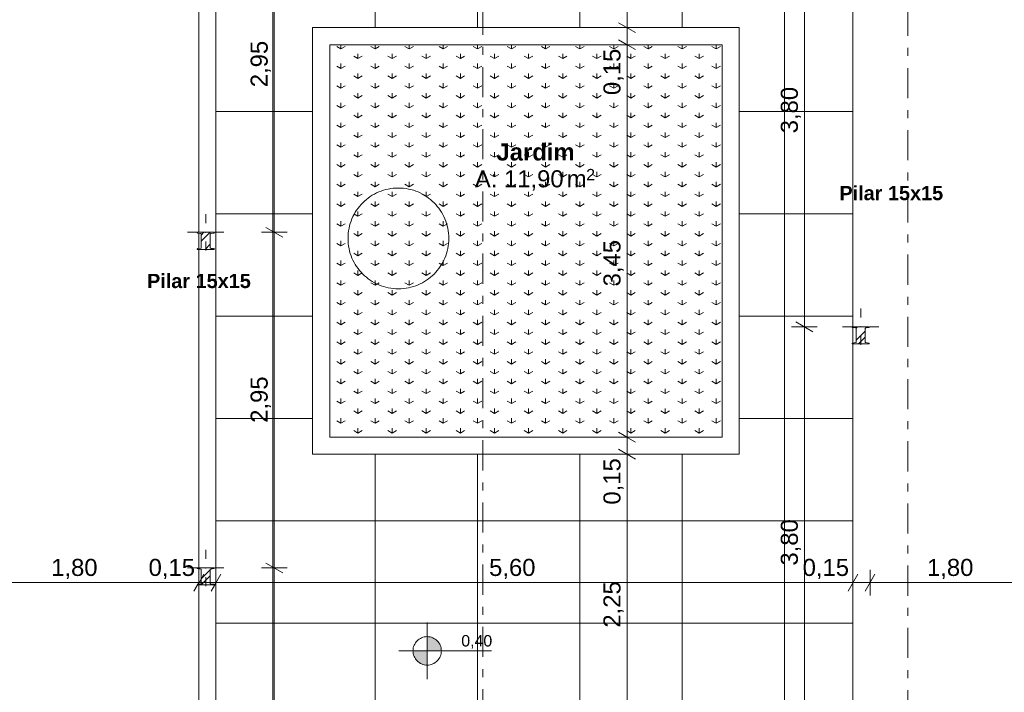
# Model space of a CAD drawing. Header units: millimetres. Extents: x -589 to 841, y -447 to 987.
# Tile 6 of 25: x 243 to 416, y 226 to 344. Entities that reach past the tile are written whole.
import ezdxf
from ezdxf.xclip import XClip

# ---------------------------------------------------------------- set-up
doc = ezdxf.new("R2010")
doc.units = ezdxf.units.MM
doc.header["$MEASUREMENT"] = 0
doc.header["$XCLIPFRAME"] = 0
doc.linetypes.add('Tracejado Duplo', pattern=[10.936111, 5.291667, -2.116667, 1.411111, -2.116667])
doc.linetypes.add('Wipeout_Contour', pattern=[1000, 0, -1000])
for name, color, linetype in [('Anotação - Geral.2D', 7, 'Continuous'), ('Cotas - Geral.2D', 7, 'Continuous'), ('Interior - Mobiliário .ARQ', 7, 'Continuous'), ('Laje.ARQ', 7, 'Continuous'), ('Marcador - Cortes e Elevações.2D', 7, 'Continuous'), ('Parede.ARQ', 7, 'Continuous'), ('Pilar.ARQ', 7, 'Continuous'), ('Zonas.ARQ', 7, 'Continuous')]:
    doc.layers.add(name, color=color, linetype=linetype)
doc.styles.add('GENERATED_STYLE_1', font='txt')
doc.styles.add('GENERATED_STYLE_2', font='txt')
pattern_1 = [(45, (-612.9804, 435.6334), (-1.5909903, 1.5909903), []), (45, (-613.5108, 436.1638), (-1.5909903, 1.5909903), [])]

# ---------------------------------------------------------------- blocks, each defined once
blk = doc.blocks.new('Desenho_1_1', base_point=(-612.98, 435.63))
at = {"layer": 'Cotas - Geral.2D', "linetype": 'Continuous', "lineweight": 0}
for points in [[(314.19, 232.8), (316.69, 232.8), (316.5, 233.75), (315.96, 234.57), (315.15, 235.11), (314.19, 235.3)], [(314.19, 232.8), (311.69, 232.8), (311.88, 231.84), (312.42, 231.03), (313.24, 230.49), (314.19, 230.3)]]:
    blk.add_hatch(color=7, dxfattribs=at).paths.add_polyline_path(points)
at = {"layer": 'Laje.ARQ', "linetype": 'Continuous', "lineweight": 0}
h = blk.add_hatch(dxfattribs=at)
h.set_pattern_fill('Grelha_90x90_0001', color=83, style=0, pattern_type=2)
h.set_pattern_definition([(0, (-612.98, 435.633), (0, 18), []), (90, (-612.98, 435.633), (-18, 0), [])])
h.paths.add_polyline_path([(277.05, 363.88), (277.05, 110.36), (297.05, 110.36), (366.05, 110.36), (389.07, 110.36), (389.07, 219.36), (389.07, 270.36), (389.07, 339.36), (389.07, 363.88)])
h.paths.add_polyline_path([(297.05, 339.36), (366.05, 339.36), (366.05, 270.36), (297.05, 270.36)], flags=0)
h.paths.add_polyline_path([(366.05, 147.36), (297.05, 147.36), (297.05, 219.36), (366.05, 219.36)], flags=0)
h = blk.add_hatch(dxfattribs=at)
h.set_pattern_fill('Relva_0001', color=83, style=0, pattern_type=2)
h.set_pattern_definition([(90, (-612.9804, 435.6334), (-6, 0), [0.866025, -2.598076]), (90, (-609.9804, 437.3655), (-6, 0), [0.866025, -2.598076]), (30, (-612.9804, 435.6334), (-3, 5.196152), [0.866025, -2.598076]), (30, (-612.9804, 439.0975), (-3, 5.196152), [0.866025, -2.598076]), (150, (-612.9804, 435.6334), (3, 5.196152), [0.866025, -2.598076]), (150, (-612.9804, 439.0975), (3, 5.196152), [0.866025, -2.598076])])
h.paths.add_polyline_path([(297.05, 270.36), (366.05, 270.36), (366.05, 339.36), (297.05, 339.36)])
at = {"layer": 'Cotas - Geral.2D', "color": 7, "linetype": 'Continuous', "lineweight": 0}
for p, q in [((287.3, 306.38), (287.3, 365.38)), ((380.53, 289.78), (380.53, 365.78)), ((285.8, 307.24), (288.8, 305.51)), ((289.55, 306.38), (285.05, 306.38)), ((287.3, 247.38), (287.3, 306.38)), ((382.78, 289.78), (378.28, 289.78)), ((379.03, 290.64), (382.03, 288.91)), ((380.53, 213.78), (380.53, 289.78)), ((285.8, 248.24), (288.8, 246.51)), ((289.55, 247.38), (285.05, 247.38)), ((287.3, 188.38), (287.3, 247.38)), ((389.94, 246.31), (388.21, 243.31)), ((389.07, 242.56), (389.07, 247.06)), ((392.94, 246.31), (391.21, 243.31)), ((392.07, 242.56), (392.07, 247.06)), ((389.07, 244.81), (392.07, 244.81)), ((392.07, 244.81), (428.07, 244.81)), ((314.19, 227.8), (314.19, 237.8)), ((309.19, 232.8), (325.51, 232.8))]:
    blk.add_line(p, q, dxfattribs=at)
blk.add_circle((314.19, 232.8), 2.5, dxfattribs=at)
at = {"layer": 'Interior - Mobiliário .ARQ', "color": 7, "linetype": 'Continuous', "lineweight": 0}
for start, end in [(0, 180), (180, 0)]:
    blk.add_arc((309.13, 305.31), 8.86, start, end, dxfattribs=at)
at = {"layer": 'Laje.ARQ', "color": 83, "linetype": 'Continuous', "lineweight": 0, "flags": 128}
blk.add_lwpolyline([(58.04, 796.4), (58.04, 83.48), (58.04, 51.62), (277.04, 51.62), (277.04, 135.62), (277.04, 363.88), (389.06, 363.88), (389.06, 196.46), (428.07, 196.46), (428.07, 381.4), (428.07, 687.4)], dxfattribs=at)
for points in [[(277.05, 363.88), (277.05, 110.36), (297.05, 110.36), (366.05, 110.36), (389.07, 110.36), (389.07, 219.36), (389.07, 270.36), (389.07, 339.36), (389.07, 363.88)], [(297.05, 339.36), (366.05, 339.36), (366.05, 270.36), (297.05, 270.36)], [(297.05, 270.36), (366.05, 270.36), (366.05, 339.36), (297.05, 339.36)]]:
    blk.add_lwpolyline(points, close=True, dxfattribs=at)
at = {"layer": 'Marcador - Cortes e Elevações.2D', "color": 7, "linetype": 'Tracejado Duplo', "lineweight": 0}
blk.add_line((398.7, 34.7), (398.7, 363.76), dxfattribs=at)
at = {"layer": 'Pilar.ARQ', "color": 7, "linetype": 'Continuous', "lineweight": 0}
blk.add_line((390.44, 291.38), (390.44, 292.98), dxfattribs=at)
at = {"layer": 'Anotação - Geral.2D', "color": 7, "linetype": 'Continuous', "lineweight": 0, "insert": (395.8, 314.53), "char_height": 2.5, "attachment_point": 2, "style": 'GENERATED_STYLE_2'}
blk.add_mtext('\\A1;{\\pqc;\\fArial|b1|i0|c0|p38;Pilar 15x15}', dxfattribs=at)
at = {"layer": 'Cotas - Geral.2D', "color": 7, "linetype": 'Continuous', "lineweight": 0, "char_height": 3, "width": 7.9817, "attachment_point": 7, "rotation": 90, "style": 'GENERATED_STYLE_1'}
for s, insert in [('\\A1;{\\pql;\\fArial|b0|i0|c0|p38;2,95}', (286.7, 331.89)), ('\\A1;{\\pql;\\fArial|b0|i0|c0|p38;0,15}', (348.74, 330.51)), ('\\A1;{\\pql;\\fArial|b0|i0|c0|p38;3,80}', (379.93, 323.79)), ('\\A1;{\\pql;\\fArial|b0|i0|c0|p38;3,45}', (348.74, 296.88)), ('\\A1;{\\pql;\\fArial|b0|i0|c0|p38;2,95}', (286.7, 272.89)), ('\\A1;{\\pql;\\fArial|b0|i0|c0|p38;0,15}', (348.74, 258.51)), ('\\A1;{\\pql;\\fArial|b0|i0|c0|p38;3,80}', (379.93, 247.79)), ('\\A1;{\\pql;\\fArial|b0|i0|c0|p38;2,25}', (348.74, 236.88))]:
    blk.add_mtext(s, dxfattribs=dict(at, insert=insert))
at = {"layer": 'Cotas - Geral.2D', "color": 7, "linetype": 'Continuous', "lineweight": 0, "attachment_point": 7, "style": 'GENERATED_STYLE_1'}
for s, insert, char_height, width in [('\\A1;{\\pql;\\fArial|b0|i0|c0|p38;1,80}', (248.07, 245.41), 3, 7.9817), ('\\A1;{\\pql;\\fArial|b0|i0|c0|p38;5,60}', (325.08, 245.41), 3, 7.9817), ('\\A1;{\\pql;\\fArial|b0|i0|c0|p38;0,15}', (380.22, 245.41), 3, 7.9817), ('\\A1;{\\pql;\\fArial|b0|i0|c0|p38;1,80}', (402.09, 245.41), 3, 7.9817), ('\\A1;{\\pql;\\fArial|b0|i0|c0|p38;0,40}', (320.19, 233.2), 2, 5.3212)]:
    blk.add_mtext(s, dxfattribs=dict(at, insert=insert, char_height=char_height, width=width))
at = {"layer": 'Zonas.ARQ', "color": 7, "linetype": 'Continuous', "lineweight": 0, "attachment_point": 1}
for s, insert, char_height, style in [('\\A1;{\\pql;\\fArial|b1|i0|c0|p38;Jardim}', (326.38, 322.01), 3, 'GENERATED_STYLE_2'), ('\\A1;{\\pql;\\fArial|b0|i0|c0|p38;A: 11,90}', (322.57, 317.29), 3, 'GENERATED_STYLE_1'), ('\\A1;{\\pql;\\fArial|b0|i0|c0|p38;2}', (342.15, 317.52), 2, 'GENERATED_STYLE_1'), ('\\A1;{\\pql;\\fArial|b0|i0|c0|p38; m}', (337.57, 317.29), 3, 'GENERATED_STYLE_1')]:
    blk.add_mtext(s, dxfattribs=dict(at, insert=insert, char_height=char_height, style=style))
at = {"color": 254, "linetype": 'Wipeout_Contour', "lineweight": 0, "ltscale": 1904.792326}
blk.add_wipeout([(297.05, 339.36), (366.05, 339.36), (369.05, 342.36), (294.05, 342.36)], dxfattribs=at).dxf.layer = 'Parede.ARQ'
at = {"color": 254, "linetype": 'Wipeout_Contour', "lineweight": 0, "ltscale": 3280.043384}
blk.add_wipeout([(274.05, 303.54), (274.4, 303.59), (274.44, 303.61), (274.46, 303.66), (274.46, 306.09), (274.44, 306.14), (274.4, 306.17), (274.05, 306.22)], dxfattribs=at).dxf.layer = 'Parede.ARQ'
at = {"color": 254, "linetype": 'Wipeout_Contour', "lineweight": 0, "ltscale": 1709.798425}
blk.add_wipeout([(294.05, 267.36), (369.05, 267.36), (366.05, 270.36), (297.05, 270.36)], dxfattribs=at).dxf.layer = 'Parede.ARQ'
at = {"color": 254, "linetype": 'Wipeout_Contour', "lineweight": 0, "ltscale": 15530.559673}
blk.add_wipeout([(391.94, 286.78), (391.94, 286.83), (391.92, 286.88), (391.87, 286.91), (391.3, 286.99), (391.25, 287.01), (391.23, 287.06), (391.23, 289.49), (391.25, 289.54), (391.3, 289.57), (391.87, 289.65), (391.92, 289.67), (391.94, 289.73), (391.94, 289.78), (391.23, 289.78), (389.64, 289.78), (388.94, 289.78), (388.94, 289.73), (388.95, 289.67), (389, 289.65), (389.57, 289.57), (389.62, 289.54), (389.64, 289.49), (389.64, 287.06), (389.62, 287.01), (389.57, 286.99), (389, 286.91), (388.95, 286.88), (388.94, 286.83), (388.94, 286.78), (389.64, 286.78), (391.23, 286.78)], dxfattribs=at).dxf.layer = 'Pilar.ARQ'
at = {"layer": 'Pilar.ARQ', "linetype": 'Continuous', "lineweight": 0}
h = blk.add_hatch(dxfattribs=at)
h.set_pattern_fill('Aço_0001', color=151, style=0, pattern_type=2)
h.set_pattern_definition(pattern_1)
h.paths.add_polyline_path([(391.94, 286.78), (391.94, 286.83), (391.92, 286.88), (391.87, 286.91), (391.3, 286.99), (391.25, 287.01), (391.23, 287.06), (391.23, 289.49), (391.25, 289.54), (391.3, 289.57), (391.87, 289.65), (391.92, 289.67), (391.94, 289.73), (391.94, 289.78), (391.23, 289.78), (389.64, 289.78), (388.94, 289.78), (388.94, 289.73), (388.95, 289.67), (389, 289.65), (389.57, 289.57), (389.62, 289.54), (389.64, 289.49), (389.64, 287.06), (389.62, 287.01), (389.57, 286.99), (389, 286.91), (388.95, 286.88), (388.94, 286.83), (388.94, 286.78), (389.64, 286.78), (391.23, 286.78)])
at = {"layer": 'Cotas - Geral.2D', "color": 7, "linetype": 'Continuous', "lineweight": 0}
for p, q in [((349.34, 342.36), (349.34, 363.88)), ((347.84, 343.23), (350.84, 341.5)), ((351.59, 342.36), (347.09, 342.36)), ((349.34, 339.36), (349.34, 342.36)), ((347.84, 340.23), (350.84, 338.5)), ((351.59, 339.36), (347.09, 339.36)), ((349.34, 270.36), (349.34, 339.36)), ((351.59, 270.36), (347.09, 270.36)), ((347.84, 271.23), (350.84, 269.5)), ((349.34, 267.36), (349.34, 270.36)), ((351.59, 267.36), (347.09, 267.36)), ((347.84, 268.23), (350.84, 266.5)), ((349.34, 222.36), (349.34, 267.36))]:
    blk.add_line(p, q, dxfattribs=at)
at = {"layer": 'Marcador - Cortes e Elevações.2D', "color": 7, "linetype": 'Tracejado Duplo', "lineweight": 0}
blk.add_line((323.96, 78.62), (323.96, 916.25), dxfattribs=at)
at = {"layer": 'Parede.ARQ', "color": 8, "linetype": 'Continuous', "lineweight": 0, "flags": 128}
for points in [[(369.05, 342.36), (294.05, 342.36)], [(297.05, 339.36), (366.05, 339.36)], [(366.05, 270.36), (297.05, 270.36)], [(294.05, 267.36), (369.05, 267.36)]]:
    blk.add_lwpolyline(points, dxfattribs=at)
at = {"layer": 'Pilar.ARQ', "color": 7, "linetype": 'Continuous', "lineweight": 0}
for p, q in [((388.84, 289.78), (387.24, 289.78)), ((392.04, 289.78), (393.64, 289.78)), ((390.44, 288.18), (390.44, 286.58))]:
    blk.add_line(p, q, dxfattribs=at)
at = {"layer": 'Pilar.ARQ', "color": 7, "linetype": 'Continuous', "lineweight": 0, "flags": 128}
blk.add_lwpolyline([(391.94, 286.78), (391.94, 286.83), (391.92, 286.88), (391.87, 286.91), (391.3, 286.99), (391.25, 287.01), (391.23, 287.06), (391.23, 289.49), (391.25, 289.54), (391.3, 289.57), (391.87, 289.65), (391.92, 289.67), (391.94, 289.73), (391.94, 289.78), (391.23, 289.78), (389.64, 289.78), (388.94, 289.78), (388.94, 289.73), (388.95, 289.67), (389, 289.65), (389.57, 289.57), (389.62, 289.54), (389.64, 289.49), (389.64, 287.06), (389.62, 287.01), (389.57, 286.99), (389, 286.91), (388.95, 286.88), (388.94, 286.83), (388.94, 286.78), (389.64, 286.78), (391.23, 286.78)], close=True, dxfattribs=at)
at = {"layer": 'Pilar.ARQ', "color": 7, "linetype": 'Continuous', "lineweight": 0}
blk.add_point((390.44, 289.78), dxfattribs=at)
at = {"color": 254, "linetype": 'Wipeout_Contour', "lineweight": 0, "ltscale": 31140.892799}
blk.add_wipeout([(274.05, 166.48), (277.05, 163.48), (277.05, 365.38), (276.76, 365.38), (276.76, 365.33), (276.74, 365.27), (276.69, 365.25), (276.12, 365.17), (276.07, 365.14), (276.05, 365.09), (276.05, 362.66), (276.07, 362.61), (276.12, 362.59), (276.69, 362.51), (276.74, 362.48), (276.76, 362.43), (276.76, 362.38), (276.05, 362.38), (274.46, 362.38), (274.05, 362.38), (274.05, 306.38), (274.46, 306.38), (276.05, 306.38), (276.76, 306.38), (276.76, 306.33), (276.74, 306.27), (276.69, 306.25), (276.12, 306.17), (276.07, 306.14), (276.05, 306.09), (276.05, 303.66), (276.07, 303.61), (276.12, 303.59), (276.69, 303.51), (276.74, 303.48), (276.76, 303.43), (276.76, 303.38), (276.05, 303.38), (274.46, 303.38), (274.05, 303.38), (274.05, 247.38), (274.46, 247.38), (276.05, 247.38), (276.76, 247.38), (276.76, 247.33), (276.74, 247.27), (276.69, 247.25), (276.12, 247.17), (276.07, 247.14), (276.05, 247.09), (276.05, 244.66), (276.07, 244.61), (276.12, 244.59), (276.69, 244.51), (276.74, 244.48), (276.76, 244.43), (276.76, 244.38), (276.05, 244.38), (274.46, 244.38), (274.05, 244.38), (274.05, 188.38), (274.46, 188.38), (276.05, 188.38), (276.76, 188.38), (276.76, 188.33), (276.74, 188.27), (276.69, 188.25), (276.12, 188.17), (276.07, 188.14), (276.05, 188.09), (276.05, 185.66), (276.07, 185.61), (276.12, 185.59), (276.69, 185.51), (276.74, 185.48), (276.76, 185.43), (276.76, 185.38), (276.05, 185.38), (274.46, 185.38), (274.05, 185.38)], dxfattribs=at).dxf.layer = 'Parede.ARQ'
at = {"layer": 'Parede.ARQ', "color": 8, "linetype": 'Continuous', "lineweight": 0, "flags": 128}
for points in [[(277.05, 163.48), (277.05, 365.38)], [(274.05, 362.38), (274.05, 306.38)], [(274.05, 306.22), (274.05, 303.54)]]:
    blk.add_lwpolyline(points, dxfattribs=at)
at = {"layer": 'Pilar.ARQ', "color": 7, "linetype": 'Continuous', "lineweight": 0}
for p, q in [((275.26, 307.98), (275.26, 309.58)), ((275.26, 248.98), (275.26, 250.58))]:
    blk.add_line(p, q, dxfattribs=at)
at = {"layer": 'Anotação - Geral.2D', "color": 7, "linetype": 'Continuous', "lineweight": 0, "insert": (274.05, 299.08), "char_height": 2.5, "attachment_point": 2, "style": 'GENERATED_STYLE_2'}
blk.add_mtext('\\A1;{\\pqc;\\fArial|b1|i0|c0|p38;Pilar 15x15}', dxfattribs=at)
at = {"color": 254, "linetype": 'Wipeout_Contour', "lineweight": 0, "ltscale": 1701.318216}
blk.add_wipeout([(297.05, 270.36), (297.05, 339.36), (294.05, 342.36), (294.05, 267.36)], dxfattribs=at).dxf.layer = 'Parede.ARQ'
at = {"color": 254, "linetype": 'Wipeout_Contour', "lineweight": 0, "ltscale": 1913.271622}
blk.add_wipeout([(366.05, 339.36), (366.05, 270.36), (369.05, 267.36), (369.05, 342.36)], dxfattribs=at).dxf.layer = 'Parede.ARQ'
at = {"color": 254, "linetype": 'Wipeout_Contour', "lineweight": 0, "ltscale": 2946.02388}
blk.add_wipeout([(274.4, 247.17), (274.05, 247.22), (274.05, 244.54), (274.4, 244.59), (274.44, 244.61), (274.46, 244.66), (274.46, 247.09), (274.44, 247.14)], dxfattribs=at).dxf.layer = 'Parede.ARQ'
at = {"layer": 'Parede.ARQ', "color": 8, "linetype": 'Continuous', "lineweight": 0, "flags": 128}
for points in [[(294.05, 342.36), (294.05, 267.36)], [(369.05, 267.36), (369.05, 342.36)], [(297.05, 270.36), (297.05, 339.36)], [(366.05, 339.36), (366.05, 270.36)], [(274.05, 303.38), (274.05, 247.38)], [(274.05, 247.22), (274.05, 244.54)], [(274.05, 244.38), (274.05, 188.38)]]:
    blk.add_lwpolyline(points, dxfattribs=at)
at = {"color": 254, "linetype": 'Wipeout_Contour', "lineweight": 0, "ltscale": 13144.124648}
blk.add_wipeout([(276.76, 303.38), (276.76, 303.43), (276.74, 303.48), (276.69, 303.51), (276.12, 303.59), (276.07, 303.61), (276.05, 303.66), (276.05, 306.09), (276.07, 306.14), (276.12, 306.17), (276.69, 306.25), (276.74, 306.27), (276.76, 306.33), (276.76, 306.38), (276.05, 306.38), (274.46, 306.38), (273.76, 306.38), (273.76, 306.33), (273.78, 306.27), (273.83, 306.25), (274.4, 306.17), (274.44, 306.14), (274.46, 306.09), (274.46, 303.66), (274.44, 303.61), (274.4, 303.59), (273.83, 303.51), (273.78, 303.48), (273.76, 303.43), (273.76, 303.38), (274.46, 303.38), (276.05, 303.38)], dxfattribs=at).dxf.layer = 'Pilar.ARQ'
at = {"color": 254, "linetype": 'Wipeout_Contour', "lineweight": 0, "ltscale": 11810.757257}
blk.add_wipeout([(276.76, 244.38), (276.76, 244.43), (276.74, 244.48), (276.69, 244.51), (276.12, 244.59), (276.07, 244.61), (276.05, 244.66), (276.05, 247.09), (276.07, 247.14), (276.12, 247.17), (276.69, 247.25), (276.74, 247.27), (276.76, 247.33), (276.76, 247.38), (276.05, 247.38), (274.46, 247.38), (273.76, 247.38), (273.76, 247.33), (273.78, 247.27), (273.83, 247.25), (274.4, 247.17), (274.44, 247.14), (274.46, 247.09), (274.46, 244.66), (274.44, 244.61), (274.4, 244.59), (273.83, 244.51), (273.78, 244.48), (273.76, 244.43), (273.76, 244.38), (274.46, 244.38), (276.05, 244.38)], dxfattribs=at).dxf.layer = 'Pilar.ARQ'
at = {"layer": 'Pilar.ARQ', "linetype": 'Continuous', "lineweight": 0}
h = blk.add_hatch(dxfattribs=at)
h.set_pattern_fill('Aço_0001', color=151, style=0, pattern_type=2)
h.set_pattern_definition(pattern_1)
h.paths.add_polyline_path([(276.76, 303.38), (276.76, 303.43), (276.74, 303.48), (276.69, 303.51), (276.12, 303.59), (276.07, 303.61), (276.05, 303.66), (276.05, 306.09), (276.07, 306.14), (276.12, 306.17), (276.69, 306.25), (276.74, 306.27), (276.76, 306.33), (276.76, 306.38), (276.05, 306.38), (274.46, 306.38), (273.76, 306.38), (273.76, 306.33), (273.78, 306.27), (273.83, 306.25), (274.4, 306.17), (274.44, 306.14), (274.46, 306.09), (274.46, 303.66), (274.44, 303.61), (274.4, 303.59), (273.83, 303.51), (273.78, 303.48), (273.76, 303.43), (273.76, 303.38), (274.46, 303.38), (276.05, 303.38)])
h = blk.add_hatch(dxfattribs=at)
h.set_pattern_fill('Aço_0001', color=151, style=0, pattern_type=2)
h.set_pattern_definition(pattern_1)
h.paths.add_polyline_path([(276.76, 244.38), (276.76, 244.43), (276.74, 244.48), (276.69, 244.51), (276.12, 244.59), (276.07, 244.61), (276.05, 244.66), (276.05, 247.09), (276.07, 247.14), (276.12, 247.17), (276.69, 247.25), (276.74, 247.27), (276.76, 247.33), (276.76, 247.38), (276.05, 247.38), (274.46, 247.38), (273.76, 247.38), (273.76, 247.33), (273.78, 247.27), (273.83, 247.25), (274.4, 247.17), (274.44, 247.14), (274.46, 247.09), (274.46, 244.66), (274.44, 244.61), (274.4, 244.59), (273.83, 244.51), (273.78, 244.48), (273.76, 244.43), (273.76, 244.38), (274.46, 244.38), (276.05, 244.38)])
at = {"layer": 'Cotas - Geral.2D', "color": 7, "linetype": 'Continuous', "lineweight": 0}
for p, q in [((274.92, 246.31), (273.18, 243.31)), ((274.05, 242.56), (274.05, 247.06)), ((277.92, 246.31), (276.18, 243.31)), ((277.05, 242.56), (277.05, 247.06)), ((238.05, 244.81), (274.05, 244.81)), ((274.05, 244.81), (277.05, 244.81)), ((277.05, 244.81), (389.07, 244.81))]:
    blk.add_line(p, q, dxfattribs=at)
at = {"layer": 'Pilar.ARQ', "color": 7, "linetype": 'Continuous', "lineweight": 0}
for p, q in [((273.66, 306.38), (272.06, 306.38)), ((275.26, 304.78), (275.26, 303.18)), ((276.86, 306.38), (278.46, 306.38)), ((273.66, 247.38), (272.06, 247.38)), ((276.86, 247.38), (278.46, 247.38)), ((275.26, 245.78), (275.26, 244.18))]:
    blk.add_line(p, q, dxfattribs=at)
at = {"layer": 'Pilar.ARQ', "color": 7, "linetype": 'Continuous', "lineweight": 0, "flags": 128}
for points in [[(276.76, 303.38), (276.76, 303.43), (276.74, 303.48), (276.69, 303.51), (276.12, 303.59), (276.07, 303.61), (276.05, 303.66), (276.05, 306.09), (276.07, 306.14), (276.12, 306.17), (276.69, 306.25), (276.74, 306.27), (276.76, 306.33), (276.76, 306.38), (276.05, 306.38), (274.46, 306.38), (273.76, 306.38), (273.76, 306.33), (273.78, 306.27), (273.83, 306.25), (274.4, 306.17), (274.44, 306.14), (274.46, 306.09), (274.46, 303.66), (274.44, 303.61), (274.4, 303.59), (273.83, 303.51), (273.78, 303.48), (273.76, 303.43), (273.76, 303.38), (274.46, 303.38), (276.05, 303.38)], [(276.76, 244.38), (276.76, 244.43), (276.74, 244.48), (276.69, 244.51), (276.12, 244.59), (276.07, 244.61), (276.05, 244.66), (276.05, 247.09), (276.07, 247.14), (276.12, 247.17), (276.69, 247.25), (276.74, 247.27), (276.76, 247.33), (276.76, 247.38), (276.05, 247.38), (274.46, 247.38), (273.76, 247.38), (273.76, 247.33), (273.78, 247.27), (273.83, 247.25), (274.4, 247.17), (274.44, 247.14), (274.46, 247.09), (274.46, 244.66), (274.44, 244.61), (274.4, 244.59), (273.83, 244.51), (273.78, 244.48), (273.76, 244.43), (273.76, 244.38), (274.46, 244.38), (276.05, 244.38)]]:
    blk.add_lwpolyline(points, close=True, dxfattribs=at)
at = {"layer": 'Pilar.ARQ', "color": 7, "linetype": 'Continuous', "lineweight": 0}
for p in [(275.26, 306.38), (275.26, 247.38)]:
    blk.add_point(p, dxfattribs=at)
at = {"layer": 'Cotas - Geral.2D', "color": 7, "linetype": 'Continuous', "lineweight": 0, "insert": (265.2, 245.41), "char_height": 3, "width": 7.9817, "attachment_point": 7, "style": 'GENERATED_STYLE_1'}
blk.add_mtext('\\A1;{\\pql;\\fArial|b0|i0|c0|p38;0,15}', dxfattribs=at)

msp = doc.modelspace()

# ---------------------------------------------------------------- block references
at = {"color": 7, "linetype": 'Continuous', "lineweight": 0}
ref = msp.add_blockref('Desenho_1_1', (-612.98, 435.63), dxfattribs=at)
XClip(ref).set_block_clipping_path([(35.1353416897, 37.3848133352), (284.9334299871, 37.3848133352), (284.9334299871, 24.3913893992), (642.5463821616, 24.3913893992), (642.5463821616, 324.9652811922), (662.5106744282, 324.9652811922), (662.5106744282, 424.998918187), (640.774709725, 431.4917679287), (640.774709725, 825.5242281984), (640.774709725, 973.901529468), (35.1353416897, 973.901529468)])

doc.saveas('drawing.dxf')
